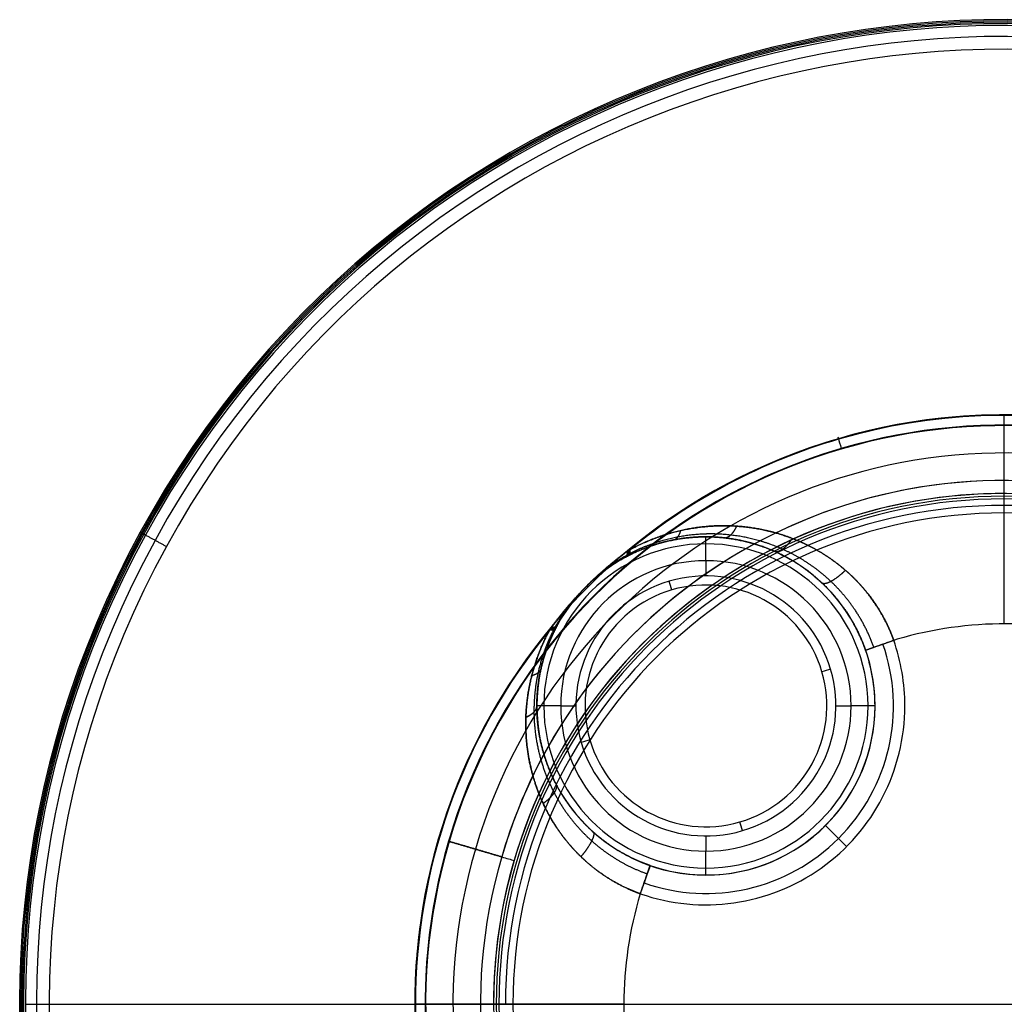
# Model space of a CAD drawing. Header units: millimetres. Extents: x -495 to 495, y -495 to 495.
# Tile 2 of 4: x -495 to 0, y 0 to 495. Entities that reach past the tile are written whole.
import ezdxf

# ---------------------------------------------------------------- set-up
doc = ezdxf.new("R2010")
doc.units = ezdxf.units.MM
doc.header["$MEASUREMENT"] = 0
doc.layers.add('IGES level 10000', color=7, linetype='Continuous', true_color=0x000000)

msp = doc.modelspace()

# ---------------------------------------------------------------- linework, layer by layer
at = {"layer": 'IGES level 10000'}
for p, q in [((-150, 223), (-150, 215.34)), ((-223, 150), (-215.34, 150)), ((-84.66, 150), (-77, 150)), ((-150, 84.66), (-150, 77)), ((-492, 0, 380), (492, 0, 380)), ((-480, 0, 370), (480, 0, 370)), ((-246.99, 0, 360), (246.99, 0, 360))]:
    msp.add_line(p, q, dxfattribs=at)
for centre, radius, start, end in [((0, 0, 376.54), 494.96, 61.3521, 241.3521), ((0, 0, 378.95), 494.28, 61.3521, 241.3521), ((0, 0, 374.45), 493.57, 61.3521, 241.3521), ((0, 0, 374.14), 492.92, 61.3521, 241.3521), ((0, 0, 374.14), 492.92, 61.3521, 241.3521), ((0, 0, 380), 492, 61.3521, 241.3521), ((0, 0, 380), 492, 61.3521, 241.3521), ((0, 0, 372.07), 486.46, 61.3521, 241.3521), ((0, 0, 370), 480, 61.3521, 241.3521), ((0, 0, 370), 480, 61.3521, 241.3521), ((0, 0, 376.54), 494.96, 241.3521, 61.3521), ((0, 0, 378.95), 494.28, 241.3521, 61.3521), ((0, 0, 374.45), 493.57, 241.3521, 61.3521), ((0, 0, 374.14), 492.92, 241.3521, 61.3521), ((0, 0, 374.14), 492.92, 241.3521, 61.3521), ((0, 0, 380), 492, 241.3521, 61.3521), ((0, 0, 380), 492, 241.3521, 61.3521), ((0, 0, 372.07), 486.46, 241.3521, 61.3521), ((0, 0, 370), 480, 241.3521, 61.3521), ((0, 0, 370), 480, 241.3521, 61.3521), ((0, 0, 361), 296.33, 50.2702, 106.3521), ((0, 0, 367), 296.33, 286.3521, 106.3521), ((0, 0, 361), 296.33, 50.2702, 106.3521), ((0, 0, 360.75), 296.18, 50.4031, 106.3521), ((0, 0, 360.5), 296.04, 50.5328, 106.3521), ((0, 0, 370), 291.11, 343.6479, 163.6479), ((0, 0, 370), 290.97, 343.6479, 163.6479), ((0, 0, 369.99), 290.84, 343.6479, 163.6479), ((0, 0, 369.99), 290.84, 343.6479, 163.6479), ((0, 0, 370), 291.13, 45.0043, 106.3521), ((0, 0, 367), 296.33, 106.3521, 286.3521), ((0, 0, 361), 296.33, 106.3521, 129.7298), ((0, 0, 361), 296.33, 106.3521, 129.7298), ((0, 0, 360.75), 296.18, 106.3521, 129.5969), ((0, 0, 360.5), 296.04, 106.3521, 129.4673), ((0, 0, 360.5), 296.04, 106.3521, 129.4673), ((0, 0, 370), 291.13, 106.3521, 134.9957), ((0, 0, 369.27), 277.08, 343.6479, 163.6479), ((0, 0, 368.55), 263.31, 0, 163.6479), ((0, 0, 368.55), 263.31, 343.6479, 163.6479), ((0, 0, 365.64), 256.77, 0, 180), ((0, 0, 364.28), 255.41, 0, 180), ((0, 0, 362.93), 254.06, 0, 180), ((0, 0, 362.93), 254.06, 0, 180), ((0, 0, 365.64), 256.77, 0, 163.6479), ((0, 0, 360.76), 250.82, 0, 180), ((0, 0, 360), 246.99, 0, 180), ((0, 0, 360), 246.99, 360, 180), ((-150, 150, 12), 85, 0, 180), ((-150, 150, 188), 85, 0, 180), ((-150, 150, 12), 85, 0, 180), ((-150, 150, 3.51), 81.49, 0, 180), ((-150, 150), 73, 0, 180), ((-150, 150), 73, 0, 180), ((-150, 150), 65.34, 286.3521, 106.3521), ((-150, 150), 65.34, 286.3521, 106.3521), ((-150, 150), 65.34, 106.3521, 286.3521), ((-150, 150), 65.34, 106.3521, 286.3521), ((-150, 150, 0.35), 60.77, 106.3521, 286.3521), ((-150, 150, 0.35), 60.77, 286.3521, 106.3521), ((0, 0, 370), 291.13, 135.0043, 224.9957), ((0, 0, 361), 296.33, 140.2702, 219.7298), ((0, 0, 361), 296.33, 140.2702, 219.7298), ((0, 0, 360.75), 296.18, 140.4031, 219.5969), ((0, 0, 360.5), 296.04, 140.5327, 219.4673), ((0, 0, 360.5), 296.04, 140.5327, 219.4673), ((0, 0, 300), 191.25, 73.0995, 106.3521), ((0, 0, 300), 191.25, 73.0995, 106.3521), ((0, 0, 300), 191.25, 106.3521, 106.9005), ((0, 0, 300), 191.25, 106.3521, 106.9005), ((-150, 150, 298.86), 94.26, 250.737, 19.263), ((-150, 150, 300), 100, 360, 19.263), ((-150, 150, 300), 100, 0, 19.263), ((-150, 150, 285), 85, 360, 19.263), ((-150, 150, 285), 85, 0, 19.263), ((-150, 150, 12), 85, 180, 0), ((-150, 150, 170.57), 85, 180, 0), ((-150, 150, 12), 85, 180, 0), ((-150, 150, 3.51), 81.49, 180, 0), ((-150, 150), 73, 180, 0), ((-150, 150), 73, 180, 0), ((-150, 150, 300), 100, 250.737, 0), ((-150, 150, 300), 100, 250.737, 360), ((0, 0, 370), 291.11, 163.6479, 343.6479), ((0, 0, 370), 290.97, 163.6479, 343.6479), ((0, 0, 369.99), 290.84, 163.6479, 343.6479), ((0, 0, 369.99), 290.84, 163.6479, 343.6479), ((0, 0, 369.27), 277.08, 163.6479, 343.6479), ((0, 0, 368.55), 263.31, 163.6479, 343.6479), ((0, 0, 368.55), 263.31, 163.6479, 343.6479), ((0, 0, 365.64), 256.77, 163.6479, 180), ((0, 0, 300), 191.25, 163.0995, 196.9005), ((0, 0, 300), 191.25, 163.0995, 196.9005), ((0, 0, 360), 246.99, 180, 360), ((0, 0, 360), 246.99, 180, 360), ((0, 0, 365.64), 256.77, 180, 0), ((0, 0, 365.64), 256.77, 180, 0), ((0, 0, 364.28), 255.41, 180, 0), ((0, 0, 362.93), 254.06, 180, 0), ((0, 0, 362.93), 254.06, 180, 0)]:
    msp.add_arc(centre, radius, start, end, dxfattribs=at)
at = {"layer": 'IGES level 10000', "extrusion": (-8.89825e-09, 3.03272e-08, 1)}
msp.add_arc((0, 0, 360.5), 296.04, 50.5327, 106.3521, dxfattribs=at)
at = {"layer": 'IGES level 10000', "extrusion": (1, 6.43797e-07, -1.94258e-11)}
msp.add_arc((191.25, 421, 0), 121, 270, 330, dxfattribs=at)
at = {"layer": 'IGES level 10000', "extrusion": (0.95955, 0.28154, 2.46754e-09)}
msp.add_arc((291.13, 364, 0), 6, 330, 90, dxfattribs=at)
at = {"layer": 'IGES level 10000', "extrusion": (0.95955, 0.28154, -1.20275e-09)}
msp.add_arc((291.13, 364, 0), 6, 330, 90, dxfattribs=at)
at = {"layer": 'IGES level 10000', "extrusion": (1, 0, 0)}
for centre, radius, start, end in [((246.99, 370), 10, 270, 315), ((223, 12, -150), 12, 270, 0), ((77, 12, -150), 12, 180, 270)]:
    msp.add_arc(centre, radius, start, end, dxfattribs=at)
at = {"layer": 'IGES level 10000', "extrusion": (0.479426, 0.877583, 0)}
msp.add_arc((492, 377, 0), 3, 287.7855, 90, dxfattribs=at)
at = {"layer": 'IGES level 10000', "extrusion": (0.95955, 0.28154, 3.00885e-08)}
msp.add_arc((251.5, 30, -101.7), 30, 261.2479, 270, dxfattribs=at)
at = {"layer": 'IGES level 10000', "extrusion": (0.95955, 0.28154, 3.10138e-08)}
msp.add_arc((251.5, 30, -101.7), 30, 261.2479, 270, dxfattribs=at)
at = {"layer": 'IGES level 10000', "extrusion": (-0.329905, 0.944014, 2.51737e-09)}
msp.add_arc((-7.88, 285, 191.09), 15, 360, 90, dxfattribs=at)
at = {"layer": 'IGES level 10000', "extrusion": (-0.28154, 0.95955, 0)}
for centre, start, end in [((36.36, 30, 186.16), 270, 278.7521), ((167.04, 30, 186.16), 261.2479, 270)]:
    msp.add_arc(centre, 30, start, end, dxfattribs=at)
at = {"layer": 'IGES level 10000', "extrusion": (0, 1, 0)}
for centre, radius, start, end in [((223, 12, 150), 12, 270, 0), ((223, 12, 150), 12, 270, 0), ((77, 12, 150), 12, 180, 270), ((77, 12, 150), 12, 180, 270), ((246.99, 370), 10, 270, 315)]:
    msp.add_arc(centre, radius, start, end, dxfattribs=at)
at = {"layer": 'IGES level 10000', "extrusion": (-3.59398e-08, 0, 1)}
msp.add_arc((-150, 150, 285), 85, 250.737, 0, dxfattribs=at)
at = {"layer": 'IGES level 10000', "extrusion": (-1.57683e-08, -4.51206e-08, 1)}
msp.add_arc((-150, 150, 285), 85, 250.737, 0, dxfattribs=at)
at = {"layer": 'IGES level 10000', "extrusion": (0.95955, 0.28154, 2.72476e-06)}
msp.add_arc((120.83, 30, -101.7), 30, 270, 278.7521, dxfattribs=at)
at = {"layer": 'IGES level 10000', "extrusion": (0.95955, 0.28154, -2.65812e-06)}
msp.add_arc((120.83, 30, -101.7), 30, 270, 278.7521, dxfattribs=at)
at = {"layer": 'IGES level 10000', "extrusion": (0.707107, 0.707107, 0)}
msp.add_arc((112.13, 285, 0), 15, 0, 90, dxfattribs=at)
at = {"layer": 'IGES level 10000', "extrusion": (0.28154, 0.95955, 2.21202e-07)}
msp.add_arc((291.11, 365, 0), 5, 90, 93, dxfattribs=at)
at = {"layer": 'IGES level 10000', "extrusion": (0.28154, 0.95955, 2.19043e-07)}
msp.add_arc((291.11, 365, 0), 5, 90, 93, dxfattribs=at)
at = {"layer": 'IGES level 10000', "extrusion": (0.28154, 0.95955, -6.91195e-09)}
msp.add_arc((263.84, 358.56, 0), 10, 93, 135, dxfattribs=at)
at = {"layer": 'IGES level 10000', "extrusion": (0.28154, 0.95955, -4.95543e-09)}
msp.add_arc((263.84, 358.56, 0), 10, 93, 135, dxfattribs=at)
at = {"layer": 'IGES level 10000', "extrusion": (0.944014, -0.329904, -1.89538e-13)}
msp.add_arc((-7.88, 285, -191.09), 15, 360, 90, dxfattribs=at)
at = {"layer": 'IGES level 10000', "extrusion": (1.55161e-07, 1, -2.37971e-11)}
msp.add_arc((191.25, 421, 0), 121, 270, 330, dxfattribs=at)
at = {"layer": 'IGES level 10000', "extrusion": (-2.67946e-08, 1, -2.67946e-08)}
msp.add_arc((246.99, 370, 0), 10, 270, 315, dxfattribs=at)
at = {"layer": 'IGES level 10000'}
for points, degree in [([(-83.43, 284.34, 361), (-83.39, 284.2, 360.75), (-83.35, 284.06, 360.5)], 2), ([(-83.35, 284.06, 360.5), (-83.39, 284.2, 360.75), (-83.43, 284.34, 361)], 2), ([(-139.17, 261.29, 360.5), (-139.24, 261.42, 360.75), (-139.3, 261.54, 361)], 2), ([(0, 254.06, 362.93), (0, 255.41, 364.28), (0, 256.77, 365.64)], 2), ([(-421.24, 230.12, 370), (-426.91, 233.22, 372.07), (-432.57, 236.32, 374.14)], 2), ([(-150, 235, 329.15), (-150, 235, 170.57), (-150, 235, 12)], 2), ([(-210.1, 210.1, 364), (-203.67, 216.54, 362.97), (-196.75, 222.49, 361.93), (-189.4, 227.9, 361)], 3), ([(-190.55, 224.7, 353.5), (-189.96, 225.02, 355.48), (-189.56, 225.68, 357.45), (-189.38, 226.66, 359.32), (-189.4, 227.9, 361)], 4), ([(-190.55, 224.7, 353.5), (-190.08, 224.96, 355.08), (-189.72, 225.42, 356.66), (-189.49, 226.07, 358.2), (-189.38, 226.91, 359.66), (-189.4, 227.9, 361)], 5), ([(-190.01, 225, 353.25), (-189.53, 225.25, 354.83), (-189.15, 225.72, 356.41), (-188.9, 226.38, 357.95), (-188.78, 227.22, 359.41), (-188.79, 228.22, 360.75)], 5), ([(-188.17, 228.54, 360.5), (-188.18, 227.28, 358.82), (-188.41, 226.28, 356.95), (-188.85, 225.61, 354.98), (-189.47, 225.28, 353)], 4), ([(-188.17, 228.54, 360.5), (-188.18, 227.53, 359.16), (-188.32, 226.68, 357.7), (-188.58, 226.01, 356.16), (-188.97, 225.54, 354.58), (-189.47, 225.28, 353)], 5), ([(-189.4, 227.9, 361), (-188.99, 228.11, 360.84), (-188.58, 228.33, 360.67), (-188.17, 228.54, 360.5)], 3), ([(-189.4, 227.9, 361), (-189.16, 228.03, 360.9), (-188.91, 228.16, 360.8), (-188.67, 228.29, 360.7), (-188.42, 228.41, 360.6), (-188.17, 228.54, 360.5)], 5), ([(-189.67, 225.84, 357.4), (-197.13, 221.49, 359.35), (-204.01, 216.2, 361.68), (-210.1, 210.1, 364)], 3), ([(-190.55, 224.7, 353.5), (-195.98, 221.76, 355.95), (-201.07, 218.31, 358.58), (-205.79, 214.41, 361.29), (-210.1, 210.1, 364)], 4), ([(-189.47, 225.28, 353), (-189.68, 225.17, 353.1), (-189.9, 225.05, 353.2), (-190.12, 224.94, 353.3), (-190.33, 224.82, 353.4), (-190.55, 224.7, 353.5)], 5), ([(-189.47, 225.28, 353), (-189.83, 225.09, 353.17), (-190.19, 224.9, 353.34), (-190.55, 224.7, 353.5)], 3), ([(-188.51, 226.44, 356.9), (-188.74, 226.32, 357), (-188.98, 226.2, 357.1), (-189.21, 226.08, 357.2), (-189.44, 225.96, 357.3), (-189.67, 225.84, 357.4)], 5), ([(-200.62, 218.33, 359.59), (-200.52, 218.44, 359.98), (-200.44, 218.56, 360.37), (-200.36, 218.69, 360.76), (-200.29, 218.83, 361.14), (-200.22, 218.98, 361.52)], 5), ([(-227.9, 189.4, 361), (-223.84, 194.91, 361.7), (-219.51, 200.21, 362.45), (-214.93, 205.28, 363.23), (-210.1, 210.1, 364)], 4), ([(-227.9, 189.4, 361), (-223.84, 194.91, 361.7), (-219.51, 200.21, 362.45), (-214.93, 205.28, 363.23), (-210.1, 210.1, 364)], 4), ([(-210.1, 210.1, 364), (-214.67, 205.54, 362.26), (-218.84, 200.58, 360.52), (-222.58, 195.26, 358.86), (-225.84, 189.67, 357.4)], 4), ([(-210.1, 210.1, 364), (-214.41, 205.79, 361.29), (-218.31, 201.08, 358.59), (-221.76, 195.98, 355.95), (-224.7, 190.55, 353.5)], 4), ([(-210.1, 210.1, 364), (-214.41, 205.79, 361.29), (-218.31, 201.08, 358.59), (-221.76, 195.98, 355.95), (-224.7, 190.55, 353.5)], 4), ([(-205.86, 205.86, 370), (-205.87, 205.85, 370), (-205.88, 205.85, 370)], 2), ([(-205.85, 205.88, 370), (-205.85, 205.87, 370), (-205.86, 205.86, 370)], 2), ([(-218.33, 200.62, 359.6), (-218.44, 200.53, 359.98), (-218.55, 200.44, 360.37), (-218.69, 200.36, 360.76), (-218.83, 200.29, 361.14), (-218.98, 200.23, 361.52)], 5), ([(-240.51, 144.31, 339.28), (-240.22, 152.91, 343.84), (-238.97, 161.63, 348.43), (-236.74, 170.38, 352.91), (-233.36, 179.29, 357.16), (-228.54, 188.17, 360.5)], 5), ([(-225.28, 189.47, 353), (-229.46, 181.5, 349.25), (-232.31, 173.49, 344.46), (-234.11, 165.61, 339.44), (-235, 157.75, 334.27), (-235, 150, 329.15)], 5), ([(-225.28, 189.47, 353), (-225.61, 188.85, 354.98), (-226.28, 188.41, 356.95), (-227.28, 188.18, 358.82), (-228.54, 188.17, 360.5)], 4), ([(-228.54, 188.17, 360.5), (-227.28, 188.18, 358.82), (-226.28, 188.41, 356.95), (-225.61, 188.85, 354.98), (-225.28, 189.47, 353)], 4), ([(-228.54, 188.17, 360.5), (-228.33, 188.58, 360.67), (-228.11, 188.99, 360.84), (-227.9, 189.4, 361)], 3), ([(-227.9, 189.4, 361), (-228.03, 189.16, 360.9), (-228.16, 188.91, 360.8), (-228.29, 188.67, 360.7), (-228.41, 188.42, 360.6), (-228.54, 188.17, 360.5)], 5), ([(-225, 190.01, 353.25), (-225.25, 189.53, 354.83), (-225.72, 189.15, 356.41), (-226.38, 188.9, 357.95), (-227.22, 188.78, 359.41), (-228.22, 188.79, 360.75)], 5), ([(-224.7, 190.55, 353.5), (-224.96, 190.08, 355.08), (-225.42, 189.72, 356.66), (-226.07, 189.49, 358.2), (-226.91, 189.38, 359.66), (-227.9, 189.4, 361)], 5), ([(-224.7, 190.55, 353.5), (-225.02, 189.96, 355.48), (-225.68, 189.56, 357.45), (-226.66, 189.38, 359.32), (-227.9, 189.4, 361)], 4), ([(-225.84, 189.67, 357.4), (-225.96, 189.44, 357.3), (-226.08, 189.21, 357.2), (-226.2, 188.98, 357.1), (-226.32, 188.74, 357), (-226.44, 188.51, 356.9)], 5), ([(-224.7, 190.55, 353.5), (-224.9, 190.19, 353.34), (-225.09, 189.83, 353.17), (-225.28, 189.47, 353)], 3), ([(-225.28, 189.47, 353), (-225.17, 189.68, 353.1), (-225.05, 189.9, 353.2), (-224.94, 190.12, 353.3), (-224.82, 190.33, 353.4), (-224.7, 190.55, 353.5)], 5), ([(-69.76, 178.04, 285), (-69.76, 178.04, 289.71), (-68.02, 178.65, 294.43), (-64.5, 179.88, 298.15), (-60.05, 181.44, 300), (-55.6, 182.99, 300)], 5), ([(-232.9, 168.8, 341.34), (-233.12, 167.82, 343.26), (-233.72, 166.94, 345.18), (-234.69, 166.18, 347.02), (-235.99, 165.59, 348.69), (-237.54, 165.17, 350.13)], 5), ([(-240.51, 144.31, 339.28), (-237.94, 145.34, 337.45), (-235.98, 146.74, 334.95), (-235, 148.37, 332.05), (-235, 150, 329.15)], 4), ([(-235, 150, 329.15), (-235, 148.37, 332.05), (-235.98, 146.74, 334.95), (-237.94, 145.34, 337.45), (-240.51, 144.31, 339.28)], 4), ([(-235, 150, 329.15), (-235, 150, 170.57), (-235, 150, 12)], 2), ([(-235, 150, 12), (-235, 150, 117.72), (-235, 150, 223.43), (-235, 150, 329.15)], 3), ([(-235, 150, 329.15), (-235, 150, 170.57), (-235, 150, 12)], 2), ([(-65, 150, 12), (-65, 150, 148.5), (-65, 150, 285)], 2), ([(-65, 150, 285), (-65, 150, 148.5), (-65, 150, 12)], 2), ([(-252.66, 74.13, 368.55), (-265.87, 78.01, 369.27), (-279.08, 81.88, 369.99)], 2), ([(-279.08, 81.88, 369.99), (-265.87, 78.01, 369.27), (-252.66, 74.13, 368.55)], 2), ([(-182.99, 55.6, 300), (-181.44, 60.05, 300), (-179.88, 64.5, 298.15), (-178.65, 68.02, 294.43), (-178.04, 69.76, 289.71), (-178.04, 69.76, 285)], 5), ([(-150, 65, 285), (-150, 65, 148.5), (-150, 65, 12)], 2), ([(-256.77, 0, 365.64), (-255.41, 0, 364.28), (-254.06, 0, 362.93)], 2), ([(-254.06, 0, 362.93), (-255.41, 0, 364.28), (-256.77, 0, 365.64)], 2)]:
    msp.add_open_spline(points, degree=degree, dxfattribs=at)
for points, knots in [([(-55.6, 182.99, 300), (-56.75, 186.25, 300), (-58.09, 189.44, 300.12), (-59.59, 192.55, 300.37), (-63.79, 200.21, 301.28), (-68.93, 207.21, 302.91), (-72.33, 211.17, 304.14), (-80.51, 219.35, 307.34), (-89.79, 226.02, 311.48), (-95.18, 229.22, 314), (-105.98, 234.46, 319.25), (-117.41, 237.91, 325.09), (-123.03, 239.15, 328.01), (-134.19, 240.75, 333.9), (-145.61, 240.7, 339.97), (-151.24, 240.28, 342.96), (-161.79, 238.72, 348.5), (-172.46, 235.61, 353.77), (-177.43, 233.8, 356.12), (-182.57, 231.53, 358.37), (-187.72, 228.79, 360.33), (-187.87, 228.7, 360.38), (-188.02, 228.62, 360.44), (-188.17, 228.54, 360.5)], [252.778722, 252.778722, 252.778722, 252.778722, 252.778722, 252.778722, 276.667252, 276.667252, 276.667252, 313.252276, 313.252276, 313.252276, 358.25875, 358.25875, 358.25875, 400.025028, 400.025028, 400.025028, 440.008181, 440.008181, 440.008181, 474.500409, 474.500409, 474.500409, 475.557447, 475.557447, 475.557447, 475.557447, 475.557447, 475.557447]), ([(-188.17, 228.54, 360.5), (-183.03, 231.33, 358.57), (-177.88, 233.64, 356.33), (-172.76, 235.52, 353.92), (-161.94, 238.7, 348.58), (-151.24, 240.28, 342.96), (-145.61, 240.7, 339.97), (-134.19, 240.75, 333.9), (-123.03, 239.15, 328.01), (-117.41, 237.91, 325.09), (-105.98, 234.46, 319.25), (-95.18, 229.22, 314), (-89.79, 226.02, 311.48), (-80.51, 219.35, 307.34), (-72.33, 211.17, 304.14), (-68.93, 207.21, 302.91), (-63.79, 200.21, 301.28), (-59.59, 192.55, 300.37), (-58.09, 189.44, 300.12), (-56.75, 186.25, 300), (-55.6, 182.99, 300)], [224.154109, 224.154109, 224.154109, 224.154109, 224.154109, 224.154109, 259.703369, 259.703369, 259.703369, 299.686524, 299.686524, 299.686524, 341.452805, 341.452805, 341.452805, 386.459282, 386.459282, 386.459282, 423.044308, 423.044308, 423.044308, 446.932852, 446.932852, 446.932852, 446.932852, 446.932852, 446.932852]), ([(-166.48, 233.39, 339.88), (-165.97, 233.49, 340.87), (-165.48, 233.69, 341.85), (-165.02, 233.99, 342.82), (-164.15, 234.79, 344.72), (-163.43, 235.94, 346.48), (-163.11, 236.61, 347.32), (-162.83, 237.35, 348.11), (-162.6, 238.16, 348.83)], [0, 0, 0, 0, 0, 0, 7.5, 7.5, 7.5, 15, 15, 15, 15, 15, 15]), ([(-141.16, 234.54, 323.3), (-140.45, 234.47, 324.57), (-139.73, 234.57, 325.83), (-139.01, 234.84, 327.07), (-137.58, 235.73, 329.46), (-136.24, 237.26, 331.56), (-135.61, 238.17, 332.51), (-135.02, 239.21, 333.36), (-134.5, 240.35, 334.08)], [0, 0, 0, 0, 0, 0, 7.5, 7.5, 7.5, 15, 15, 15, 15, 15, 15]), ([(-189.47, 225.28, 353), (-189.33, 225.35, 352.94), (-189.19, 225.43, 352.87), (-189.05, 225.5, 352.81), (-184.44, 227.87, 350.61), (-179.82, 229.81, 348.07), (-175.35, 231.33, 345.44), (-165.75, 233.88, 339.51), (-156.25, 235, 333.29), (-151.17, 235.22, 329.93), (-140.88, 234.9, 323.1), (-130.81, 233.05, 316.49), (-125.75, 231.72, 313.2), (-115.43, 228.14, 306.63), (-105.69, 222.88, 300.74), (-100.83, 219.7, 297.9), (-92.46, 213.14, 293.25), (-85.07, 205.18, 289.65), (-81.98, 201.34, 288.27), (-77.32, 194.57, 286.44), (-73.47, 187.21, 285.41), (-72.09, 184.22, 285.14), (-70.85, 181.16, 285), (-69.76, 178.04, 285)], [15, 15, 15, 15, 15, 15, 16.057038, 16.057038, 16.057038, 50.549267, 50.549267, 50.549267, 90.53242, 90.53242, 90.53242, 132.298697, 132.298697, 132.298697, 177.305171, 177.305171, 177.305171, 213.890196, 213.890196, 213.890196, 237.778728, 237.778728, 237.778728, 237.778728, 237.778728, 237.778728]), ([(-69.76, 178.04, 285), (-72.51, 185.93, 285), (-76.24, 193.47, 285.89), (-80.83, 200.4, 287.63), (-90.01, 211.22, 291.89), (-100.83, 219.7, 297.9), (-105.69, 222.88, 300.74), (-115.43, 228.14, 306.63), (-125.75, 231.72, 313.2), (-130.81, 233.05, 316.49), (-140.88, 234.9, 323.1), (-151.17, 235.22, 329.93), (-156.25, 235, 333.29), (-165.89, 233.87, 339.6), (-175.63, 231.26, 345.6), (-180.23, 229.67, 348.31), (-184.86, 227.7, 350.83), (-189.47, 225.28, 353)], [106.748547, 106.748547, 106.748547, 106.748547, 106.748547, 106.748547, 167.222118, 167.222118, 167.222118, 212.228595, 212.228595, 212.228595, 253.994876, 253.994876, 253.994876, 293.978031, 293.978031, 293.978031, 329.5273, 329.5273, 329.5273, 329.5273, 329.5273, 329.5273]), ([(-65.61, 179.49, 295.61), (-68.27, 187.06, 295.59), (-71.86, 194.3, 296.3), (-76.31, 201.05, 297.73), (-85.32, 211.75, 301.32), (-96.15, 220.34, 306.54), (-101.06, 223.6, 309.03), (-110.97, 229.04, 314.26), (-121.58, 232.83, 320.18), (-126.83, 234.25, 323.16), (-137.29, 236.26, 329.19), (-148.07, 236.69, 335.47), (-153.4, 236.5, 338.57), (-163.55, 235.38, 344.41), (-173.85, 232.69, 350), (-178.72, 231.04, 352.52), (-183.62, 228.98, 354.87), (-188.51, 226.44, 356.9)], [42.059094, 42.059094, 42.059094, 42.059094, 42.059094, 42.059094, 102.532661, 102.532661, 102.532661, 147.539136, 147.539136, 147.539136, 189.305413, 189.305413, 189.305413, 229.288566, 229.288566, 229.288566, 264.837833, 264.837833, 264.837833, 264.837833, 264.837833, 264.837833]), ([(-115.95, 227.88, 307.03), (-115.23, 227.57, 308.65), (-114.41, 227.5, 310.27), (-113.5, 227.69, 311.83), (-111.56, 228.57, 314.78), (-109.5, 230.36, 317.18), (-108.48, 231.47, 318.2), (-107.48, 232.76, 319.01), (-106.55, 234.18, 319.6)], [0, 0, 0, 0, 0, 0, 7.5, 7.5, 7.5, 15, 15, 15, 15, 15, 15]), ([(-189.4, 227.9, 361), (-193.77, 224.68, 361.56), (-198.01, 221.31, 362.14), (-202.12, 217.78, 362.74), (-206.13, 214.07, 363.36), (-209.99, 210.21, 363.98), (-210.03, 210.18, 363.99), (-210.07, 210.14, 363.99), (-210.1, 210.1, 364)], [52.907543, 52.907543, 52.907543, 52.907543, 52.907543, 52.907543, 90.454694, 90.454694, 90.454694, 90.815085, 90.815085, 90.815085, 90.815085, 90.815085, 90.815085]), ([(-210.1, 210.1, 364), (-210.07, 210.14, 363.98), (-210.04, 210.17, 363.96), (-210.01, 210.2, 363.94), (-206.55, 213.64, 361.77), (-202.85, 216.84, 359.61), (-198.96, 219.74, 357.49), (-194.85, 222.37, 355.44), (-190.55, 224.7, 353.5)], [0, 0, 0, 0, 0, 0, 0.360392, 0.360392, 0.360392, 37.907543, 37.907543, 37.907543, 37.907543, 37.907543, 37.907543]), ([(-91.89, 212.04, 293.09), (-91.42, 211.59, 295.11), (-90.68, 211.42, 297.14), (-89.71, 211.54, 299.08), (-87.38, 212.36, 302.61), (-84.48, 214.23, 305.22), (-82.95, 215.39, 306.23), (-81.4, 216.73, 306.89), (-79.89, 218.2, 307.2)], [0, 0, 0, 0, 0, 0, 7.5, 7.5, 7.5, 15, 15, 15, 15, 15, 15]), ([(-228.54, 188.17, 360.5), (-231.05, 183.55, 358.77), (-233.16, 178.93, 356.78), (-234.93, 174.32, 354.65), (-237.72, 165.5, 350.36), (-239.43, 156.77, 345.85), (-240.02, 152.59, 343.66), (-240.37, 148.44, 341.47), (-240.51, 144.31, 339.28)], [91.428791, 91.428791, 91.428791, 91.428791, 91.428791, 91.428791, 123.372085, 123.372085, 123.372085, 152.857587, 152.857587, 152.857587, 152.857587, 152.857587, 152.857587]), ([(-226.44, 188.51, 356.9), (-228.72, 184.12, 355.08), (-230.62, 179.72, 353), (-232.18, 175.33, 350.76), (-234.57, 166.94, 346.28), (-235.89, 158.65, 341.58), (-236.29, 154.69, 339.3), (-236.48, 150.75, 337.02), (-236.45, 146.85, 334.76)], [330.77145, 330.77145, 330.77145, 330.77145, 330.77145, 330.77145, 362.714743, 362.714743, 362.714743, 392.200244, 392.200244, 392.200244, 392.200244, 392.200244, 392.200244]), ([(-235, 150, 329.15), (-235, 153.72, 331.61), (-234.8, 157.47, 334.08), (-234.38, 161.23, 336.54), (-233.07, 169.1, 341.6), (-230.76, 177.03, 346.42), (-229.27, 181.17, 348.82), (-227.45, 185.32, 351.05), (-225.28, 189.47, 353)], [15, 15, 15, 15, 15, 15, 44.485498, 44.485498, 44.485498, 76.428791, 76.428791, 76.428791, 76.428791, 76.428791, 76.428791]), ([(-178.04, 69.76, 285), (-179.62, 70.31, 285), (-181.18, 70.9, 285.04), (-182.73, 71.53, 285.11), (-188.97, 74.24, 285.54), (-194.9, 77.55, 286.54), (-199.14, 80.37, 287.6), (-208.14, 87.35, 290.64), (-215.7, 95.54, 294.93), (-219.45, 100.43, 297.67), (-226.12, 110.95, 303.84), (-230.72, 122.29, 310.97), (-232.52, 128.26, 314.82), (-234.16, 136.2, 320.02), (-234.84, 144.29, 325.37), (-234.95, 146.19, 326.63), (-235, 148.09, 327.89), (-235, 150, 329.15)], [15, 15, 15, 15, 15, 15, 27.083179, 27.083179, 27.083179, 64.396269, 64.396269, 64.396269, 111.60171, 111.60171, 111.60171, 161.224847, 161.224847, 161.224847, 176.345053, 176.345053, 176.345053, 176.345053, 176.345053, 176.345053]), ([(-235, 150, 329.15), (-235, 141.83, 323.75), (-234.02, 133.76, 318.38), (-232.1, 125.85, 313.22), (-227.17, 112.59, 304.8), (-219.45, 100.43, 297.67), (-215.7, 95.54, 294.93), (-207.06, 86.18, 290.02), (-196.53, 78.39, 286.76), (-190.7, 74.91, 285.59), (-184.48, 72.01, 285), (-178.04, 69.76, 285)], [185.726415, 185.726415, 185.726415, 185.726415, 185.726415, 185.726415, 250.469741, 250.469741, 250.469741, 297.675182, 297.675182, 297.675182, 347.071469, 347.071469, 347.071469, 347.071469, 347.071469, 347.071469]), ([(-240.51, 144.31, 339.28), (-240.59, 142.19, 338.16), (-240.6, 140.08, 337.04), (-240.56, 137.98, 335.92), (-240.13, 129.01, 331.16), (-238.67, 120.2, 326.53), (-236.97, 113.58, 323.1), (-232.48, 101, 316.76), (-225.76, 89.34, 311.27), (-221.96, 83.93, 308.84), (-214.22, 74.85, 305.02), (-204.93, 67.14, 302.32), (-200.54, 64.05, 301.37), (-194.39, 60.42, 300.48), (-187.88, 57.49, 300.09), (-186.27, 56.81, 300.03), (-184.64, 56.18, 300), (-182.99, 55.6, 300)], [191.345037, 191.345037, 191.345037, 191.345037, 191.345037, 191.345037, 206.465243, 206.465243, 206.465243, 256.088381, 256.088381, 256.088381, 303.293822, 303.293822, 303.293822, 340.606911, 340.606911, 340.606911, 352.690105, 352.690105, 352.690105, 352.690105, 352.690105, 352.690105]), ([(-182.99, 55.6, 300), (-189.72, 57.99, 300), (-196.19, 61.14, 300.53), (-202.24, 64.97, 301.57), (-213.12, 73.55, 304.47), (-221.96, 83.93, 308.84), (-225.76, 89.34, 311.27), (-233.53, 102.82, 317.62), (-238.31, 117.53, 325.11), (-240.07, 126.3, 329.7), (-240.82, 135.24, 334.47), (-240.51, 144.31, 339.28)], [223.36618, 223.36618, 223.36618, 223.36618, 223.36618, 223.36618, 272.762472, 272.762472, 272.762472, 319.967917, 319.967917, 319.967917, 384.711234, 384.711234, 384.711234, 384.711234, 384.711234, 384.711234]), ([(-236.45, 146.85, 334.76), (-236.38, 138.28, 329.78), (-235.28, 129.87, 324.87), (-233.22, 121.67, 320.18), (-228, 108.04, 312.61), (-220.08, 95.74, 306.33), (-216.28, 90.85, 303.96), (-207.61, 81.55, 299.74), (-197.29, 73.95, 297.02), (-191.64, 70.58, 296.06), (-185.67, 67.78, 295.59), (-179.49, 65.61, 295.61)], [185.726397, 185.726397, 185.726397, 185.726397, 185.726397, 185.726397, 250.469741, 250.469741, 250.469741, 297.675182, 297.675182, 297.675182, 347.071459, 347.071459, 347.071459, 347.071459, 347.071459, 347.071459]), ([(-225.46, 110.88, 303.91), (-225.1, 110.19, 305.61), (-225, 109.36, 307.31), (-225.17, 108.43, 308.95), (-226.04, 106.4, 312.01), (-227.87, 104.18, 314.46), (-229.01, 103.06, 315.49), (-230.33, 101.96, 316.28), (-231.78, 100.93, 316.83)], [0, 0, 0, 0, 0, 0, 7.5, 7.5, 7.5, 15, 15, 15, 15, 15, 15]), ([(-206.8, 86.77, 290.53), (-206.38, 86.38, 292.64), (-206.22, 85.7, 294.76), (-206.34, 84.74, 296.78), (-207.16, 82.34, 300.45), (-208.98, 79.24, 303.08), (-210.12, 77.58, 304.07), (-211.42, 75.88, 304.69), (-212.83, 74.22, 304.92)], [0, 0, 0, 0, 0, 0, 7.5, 7.5, 7.5, 15, 15, 15, 15, 15, 15])]:
    msp.add_open_spline(points, degree=5, knots=knots, dxfattribs=at)

doc.saveas('drawing.dxf')
